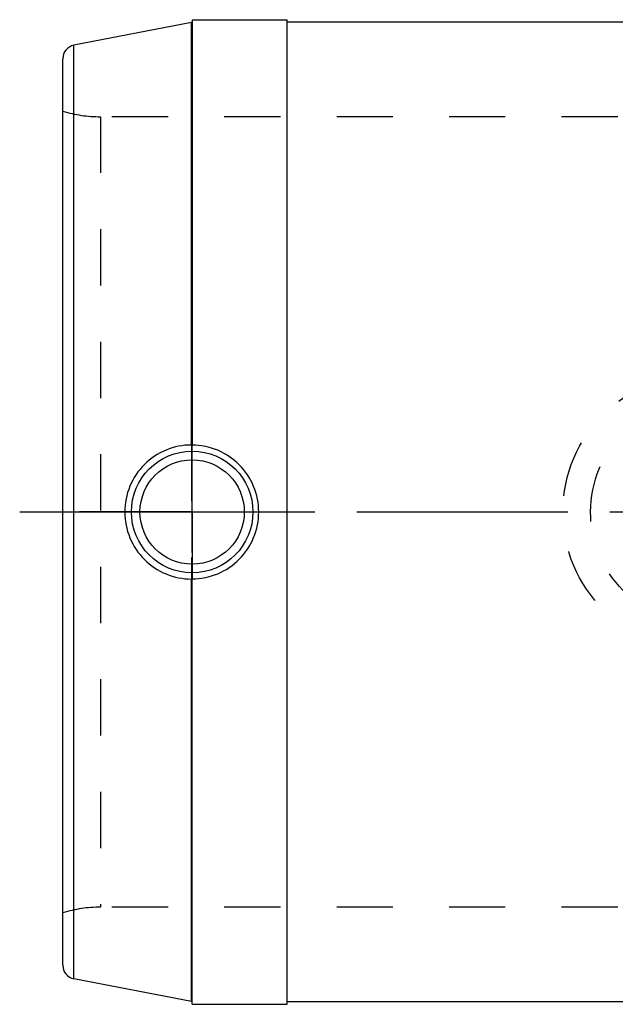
# Model space of a CAD drawing. Header units: millimetres. Extents: x 394 to 601, y 395 to 601.
# Tile 1 of 4: x 394 to 463, y 486 to 601. Entities that reach past the tile are written whole.
import ezdxf

# ---------------------------------------------------------------- set-up
doc = ezdxf.new("R2010")
doc.units = ezdxf.units.MM
doc.header["$LTSCALE"] = 65.185185
doc.linetypes.add('CENTER', pattern=[0.6, 0.375, -0.075, 0.075, -0.075])
doc.linetypes.add('HIDDEN', pattern=[0.2, 0.1, -0.1])
for name, color, linetype in [('ACHSEN_S', 7, 'CONTINUOUS'), ('KOERPER', 7, 'CONTINUOUS'), ('KONST.EL_MIT_GEO', 7, 'CONTINUOUS'), ('KURVEN', 7, 'CONTINUOUS')]:
    doc.layers.add(name, color=color, linetype=linetype)

msp = doc.modelspace()

# ---------------------------------------------------------------- linework, layer by layer
at = {"layer": 'ACHSEN_S', "color": 2, "linetype": 'CENTER'}
msp.add_line((394.41, 543.51), (543.67, 543.51), dxfattribs=at)
at = {"layer": 'KOERPER', "color": 7, "linetype": 'Continuous'}
for p, q in [((414.41, 600.56), (414.41, 551.26)), ((414.41, 600.56), (425.41, 600.56)), ((425.41, 486.46), (425.41, 600.56)), ((490.34, 600.26), (425.41, 600.26)), ((414.41, 486.46), (414.41, 535.76)), ((414.41, 486.46), (425.41, 486.46)), ((482.66, 486.76), (425.41, 486.76))]:
    msp.add_line(p, q, dxfattribs=at)
at = {"layer": 'KOERPER', "color": 2, "linetype": 'CENTER'}
for q in [(414.41, 551.26), (401.36, 543.51), (414.41, 535.76), (427.46, 543.51)]:
    msp.add_line((414.41, 543.51), q, dxfattribs=at)
at = {"layer": 'KOERPER', "color": 7, "linetype": 'Continuous'}
for points, knots in [([(422.13, 543.51), (422.13, 544.51), (421.73, 546.55), (420.01, 549.12), (417.45, 550.85), (415.41, 551.26), (414.41, 551.26)], [0, 0, 0, 0, 0.250196, 0.500017, 0.749827, 1, 1, 1, 1]), ([(414.41, 535.76), (415.41, 535.76), (417.45, 536.16), (420.01, 537.89), (421.73, 540.47), (422.13, 542.5), (422.13, 543.51)], [0, 0, 0, 0, 0.250168, 0.499977, 0.749802, 1, 1, 1, 1])]:
    msp.add_open_spline(points, degree=3, knots=knots, dxfattribs=at)
at = {"layer": 'KONST.EL_MIT_GEO', "color": 7, "linetype": 'Continuous'}
for p, q in [((414.33, 600.24), (400.7, 597.59)), ((414.33, 551.27), (414.33, 600.24)), ((400.7, 489.42), (400.7, 597.59)), ((399.41, 490.99), (399.41, 596.02)), ((414.33, 486.77), (414.33, 535.74)), ((414.33, 486.77), (400.7, 489.42))]:
    msp.add_line(p, q, dxfattribs=at)
at = {"layer": 'KONST.EL_MIT_GEO', "color": 8, "linetype": 'HIDDEN'}
for p, q in [((414.41, 486.67), (414.41, 600.33)), ((403.78, 589.31), (403.78, 497.71)), ((476.8, 589.31), (403.78, 589.31)), ((414.33, 551.27), (414.33, 535.74)), ((476.8, 497.71), (403.78, 497.71))]:
    msp.add_line(p, q, dxfattribs=at)
at = {"layer": 'KONST.EL_MIT_GEO', "color": 7, "linetype": 'Continuous'}
for radius in [7.05, 6.05]:
    msp.add_circle((414.41, 543.51), radius, dxfattribs=at)
for centre, radius, start, end in [((414.31, 600.34), 0.1, 281, 360), ((401.01, 596.02), 1.6, 101, 180), ((401.01, 490.99), 1.6, 180, 259), ((414.31, 486.67), 0.1, 0, 79)]:
    msp.add_arc(centre, radius, start, end, dxfattribs=at)
at = {"layer": 'KONST.EL_MIT_GEO', "color": 8, "linetype": 'HIDDEN'}
for centre, start, end in [((403.78, 604.31), 253.0711, 270), ((403.78, 482.71), 90, 106.9289)]:
    msp.add_arc(centre, 15, start, end, dxfattribs=at)
at = {"layer": 'KONST.EL_MIT_GEO', "color": 7, "linetype": 'Continuous'}
for points, knots in [([(414.33, 551.27), (413.33, 551.27), (411.3, 550.87), (408.73, 549.15), (407, 546.57), (406.59, 544.52), (406.59, 543.51)], [0, 0, 0, 0, 0.247746, 0.497659, 0.748687, 1, 1, 1, 1]), ([(406.59, 543.51), (406.59, 542.49), (407, 540.45), (408.73, 537.86), (411.3, 536.14), (413.33, 535.74), (414.33, 535.74)], [0, 0, 0, 0, 0.251304, 0.502325, 0.752244, 1, 1, 1, 1]), ([(414.33, 535.74), (414.34, 535.74), (414.36, 535.74), (414.38, 535.74), (414.4, 535.75), (414.41, 535.75), (414.41, 535.75)], [0, 0, 0, 0, 0.396884, 0.717861, 0.925273, 1, 1, 1, 1])]:
    msp.add_open_spline(points, degree=3, knots=knots, dxfattribs=at)
at = {"layer": 'KONST.EL_MIT_GEO', "color": 8, "linetype": 'HIDDEN'}
msp.add_open_spline([(414.41, 551.27), (414.41, 551.27), (414.4, 551.27), (414.38, 551.27), (414.36, 551.27), (414.34, 551.27), (414.33, 551.27)], degree=3, knots=[0, 0, 0, 0, 0.074727, 0.282138, 0.603115, 1, 1, 1, 1], dxfattribs=at)
at = {"layer": 'KURVEN', "color": 8, "linetype": 'HIDDEN'}
for radius in [16, 12.8]:
    msp.add_circle((473.41, 543.51), radius, dxfattribs=at)

doc.saveas('drawing.dxf')
